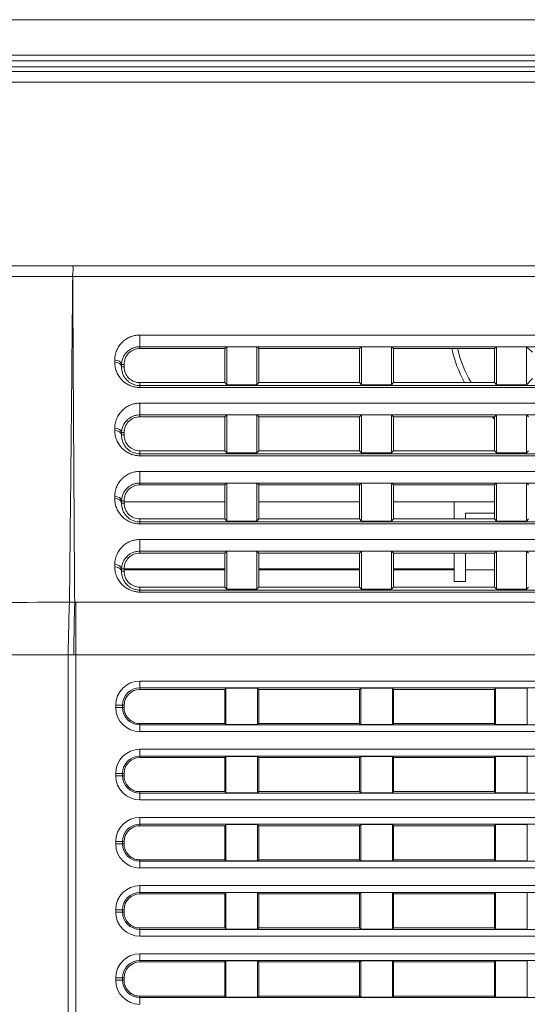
# Model space of a CAD drawing. Header units: millimetres. Extents: x 0 to 437, y 0 to 311.
# Tile 23 of 44: x 80 to 91, y 158 to 179. Entities that reach past the tile are written whole.
import ezdxf

# ---------------------------------------------------------------- set-up
doc = ezdxf.new("R2010")
doc.units = ezdxf.units.MM
for name, color, linetype, lineweight in [('APPARENT', 7, 'Continuous', 0), ('ARETES TANGENTES', 7, 'Continuous', 0), ('DIMENSIONS', 7, 'Continuous', 0)]:
    doc.layers.add(name, color=color, linetype=linetype, lineweight=lineweight)
doc.dimstyles.new('ISO-25', dxfattribs={"dimtxt": 2.5, "dimasz": 2.5, "dimexe": 1.25, "dimexo": 0.625, "dimtad": 1, "dimtxsty": 'Standard', "dimcen": 2.5, "dimadec": 0, "dimazin": 0, "dimtfac": 1, "dimtmove": 0, "dimatfit": 3, "dimfxl": 1, "dimarcsym": 0})

# ---------------------------------------------------------------- blocks, each defined once
blk = doc.blocks.new('D1')
h = blk.add_hatch(color=7)
h.paths.add_polyline_path([(38.317, 176.327), (38.817, 179.327), (39.317, 176.327)], flags=0)
h.paths.add_polyline_path([(39.317, 60.716), (38.817, 57.716), (38.317, 60.716)], flags=0)
at = {"layer": 'DIMENSIONS'}
for p, q in [((62.374, 179.327), (38.817, 179.327)), ((38.817, 176.327), (38.817, 124.459)), ((38.817, 119.873), (38.817, 129.045)), ((38.817, 60.716), (38.817, 124.459)), ((67.733, 57.716), (38.817, 57.716))]:
    blk.add_line(p, q, dxfattribs=at)
for points in [[(38.817, 179.327), (39.317, 176.327), (38.317, 176.327), (38.817, 179.327)], [(38.817, 57.716), (38.317, 60.716), (39.317, 60.716), (38.817, 57.716)]]:
    blk.add_lwpolyline(points, dxfattribs=at)
at = {"layer": 'DIMENSIONS', "char_height": 1.96986, "attachment_point": 5, "rotation": 90}
for s, insert in [('{\\fArial|b0|i0|c0|p0;}', (37.229, 128.693)), ('{\\fArial|b0|i0|c0|p0;486.4}{\\fArial|b0|i0|c0|p0;}', (37.229, 124.459)), ('{\\fArial|b0|i0|c0|p0;}', (37.229, 124.459)), ('{\\fArial|b0|i0|c0|p0;}', (37.229, 124.459)), ('{\\fArial|b0|i0|c0|p0;}', (37.229, 120.226))]:
    blk.add_mtext(s, dxfattribs=dict(at, insert=insert))
blk = doc.blocks.new('D2')
h = blk.add_hatch(color=7)
h.paths.add_polyline_path([(54.59, 187.02), (51.59, 187.52), (54.59, 188.02)], flags=0)
h.paths.add_polyline_path([(129.229, 188.02), (132.229, 187.52), (129.229, 187.02)], flags=0)
at = {"layer": 'DIMENSIONS'}
for p, q in [((51.59, 161.214), (51.59, 187.52)), ((54.59, 187.52), (91.823, 187.52)), ((96.056, 187.52), (86.884, 187.52)), ((129.229, 187.52), (91.823, 187.52)), ((132.229, 161.214), (132.229, 187.52))]:
    blk.add_line(p, q, dxfattribs=at)
for points in [[(51.59, 187.52), (54.59, 188.02), (54.59, 187.02), (51.59, 187.52)], [(132.229, 187.52), (129.229, 187.02), (129.229, 188.02), (132.229, 187.52)]]:
    blk.add_lwpolyline(points, dxfattribs=at)
at = {"layer": 'DIMENSIONS', "char_height": 1.96986, "attachment_point": 5}
for s, insert in [('{\\fArial|b0|i0|c0|p0;322.6}{\\fArial|b0|i0|c0|p0;}', (91.823, 189.107)), ('{\\fArial|b0|i0|c0|p0;}', (87.589, 189.107)), ('{\\fArial|b0|i0|c0|p0;}', (91.823, 189.107)), ('{\\fArial|b0|i0|c0|p0;}', (91.823, 189.107)), ('{\\fArial|b0|i0|c0|p0;}', (96.056, 189.107))]:
    blk.add_mtext(s, dxfattribs=dict(at, insert=insert))
blk = doc.blocks.new('D3')
h = blk.add_hatch(color=7)
h.paths.add_polyline_path([(211.99, 185.104), (208.99, 185.604), (211.99, 186.104)], flags=0)
h.paths.add_polyline_path([(240.209, 186.104), (243.209, 185.604), (240.209, 185.104)], flags=0)
at = {"layer": 'DIMENSIONS'}
for p, q in [((208.99, 170.102), (208.99, 185.604)), ((211.99, 185.604), (225.995, 185.604)), ((230.229, 185.604), (221.056, 185.604)), ((240.209, 185.604), (225.995, 185.604)), ((243.209, 165.348), (243.209, 185.604))]:
    blk.add_line(p, q, dxfattribs=at)
for points in [[(208.99, 185.604), (211.99, 186.104), (211.99, 185.104), (208.99, 185.604)], [(243.209, 185.604), (240.209, 185.104), (240.209, 186.104), (243.209, 185.604)]]:
    blk.add_lwpolyline(points, dxfattribs=at)
at = {"layer": 'DIMENSIONS', "char_height": 1.96986, "attachment_point": 5}
for s, insert in [('{\\fArial|b0|i0|c0|p0;136.9}{\\fArial|b0|i0|c0|p0;}', (225.995, 187.191)), ('{\\fArial|b0|i0|c0|p0;}', (221.762, 187.191)), ('{\\fArial|b0|i0|c0|p0;}', (225.995, 187.191)), ('{\\fArial|b0|i0|c0|p0;}', (225.995, 187.191)), ('{\\fArial|b0|i0|c0|p0;}', (230.229, 187.191))]:
    blk.add_mtext(s, dxfattribs=dict(at, insert=insert))

msp = doc.modelspace()

# ---------------------------------------------------------------- linework, layer by layer
at = {"layer": 'APPARENT'}
for p, q in [((118.887, 178.291), (64.932, 178.291)), ((82.26, 172.13), (82.26, 172.089)), ((82.26, 172.089), (82.443, 172.089)), ((84.124, 172.089), (82.443, 172.089)), ((84.124, 172.089), (84.167, 172.13)), ((84.124, 171.339), (84.124, 172.089)), ((84.167, 171.293), (84.167, 172.13)), ((84.83, 172.13), (84.167, 172.13)), ((84.83, 172.13), (84.83, 171.293)), ((84.874, 172.089), (84.83, 172.13)), ((84.874, 171.339), (84.874, 172.089)), ((87.088, 172.089), (84.874, 172.089)), ((87.088, 172.089), (87.132, 172.13)), ((87.088, 171.339), (87.088, 172.089)), ((87.794, 172.13), (87.132, 172.13)), ((87.132, 171.293), (87.132, 172.13)), ((87.794, 172.13), (87.794, 171.293)), ((87.838, 172.089), (87.794, 172.13)), ((90.052, 172.089), (87.838, 172.089)), ((87.838, 171.339), (87.838, 172.089)), ((90.052, 172.089), (90.096, 172.13)), ((90.052, 171.339), (90.052, 172.089)), ((90.096, 171.293), (90.096, 172.13)), ((90.759, 172.13), (90.096, 172.13)), ((90.759, 172.13), (90.89, 172.007)), ((90.759, 172.13), (90.759, 171.293)), ((81.856, 171.739), (81.91, 171.739)), ((81.856, 171.689), (81.91, 171.689)), ((81.91, 171.739), (81.91, 171.689)), ((90.89, 171.432), (90.759, 171.293)), ((82.26, 171.339), (82.458, 171.339)), ((82.26, 171.273), (82.26, 171.339)), ((82.458, 171.339), (84.124, 171.339)), ((84.124, 171.339), (84.167, 171.293)), ((84.167, 171.293), (84.83, 171.293)), ((84.874, 171.339), (84.83, 171.293)), ((84.874, 171.339), (87.088, 171.339)), ((87.088, 171.339), (87.132, 171.293)), ((87.132, 171.293), (87.794, 171.293)), ((87.838, 171.339), (87.794, 171.293)), ((87.838, 171.339), (90.052, 171.339)), ((90.052, 171.339), (90.096, 171.293)), ((90.096, 171.293), (90.759, 171.293)), ((82.26, 170.63), (82.26, 170.589)), ((82.26, 170.589), (82.443, 170.589)), ((84.124, 170.589), (82.443, 170.589)), ((84.124, 170.589), (84.167, 170.63)), ((84.124, 169.839), (84.124, 170.589)), ((84.167, 169.793), (84.167, 170.63)), ((84.83, 170.63), (84.167, 170.63)), ((84.874, 170.589), (84.83, 170.63)), ((84.83, 170.63), (84.83, 169.793)), ((87.088, 170.589), (84.874, 170.589)), ((84.874, 169.839), (84.874, 170.589)), ((87.088, 170.589), (87.132, 170.63)), ((87.088, 169.839), (87.088, 170.589)), ((87.794, 170.63), (87.132, 170.63)), ((87.132, 169.793), (87.132, 170.63)), ((87.794, 170.63), (87.794, 169.793)), ((87.838, 170.589), (87.794, 170.63)), ((90.052, 170.589), (87.838, 170.589)), ((87.838, 169.839), (87.838, 170.589)), ((90.052, 170.589), (90.096, 170.63)), ((90.052, 169.839), (90.052, 170.589)), ((90.759, 170.63), (90.096, 170.63)), ((90.096, 169.793), (90.096, 170.63)), ((90.802, 170.589), (90.759, 170.63)), ((90.759, 170.63), (90.759, 169.793)), ((81.856, 170.239), (81.91, 170.239)), ((81.856, 170.189), (81.91, 170.189)), ((81.91, 170.239), (81.91, 170.189)), ((82.26, 169.839), (82.458, 169.839)), ((82.26, 169.773), (82.26, 169.839)), ((82.458, 169.839), (84.124, 169.839)), ((84.124, 169.839), (84.167, 169.793)), ((84.167, 169.793), (84.83, 169.793)), ((84.874, 169.839), (84.83, 169.793)), ((84.874, 169.839), (87.088, 169.839)), ((87.088, 169.839), (87.132, 169.793)), ((87.132, 169.793), (87.794, 169.793)), ((87.838, 169.839), (87.794, 169.793)), ((87.838, 169.839), (90.052, 169.839)), ((90.052, 169.839), (90.096, 169.793)), ((90.096, 169.793), (90.759, 169.793)), ((90.802, 169.839), (90.759, 169.793)), ((82.26, 169.13), (82.26, 169.089)), ((82.26, 169.089), (82.443, 169.089)), ((84.124, 169.089), (82.443, 169.089)), ((84.124, 169.089), (84.167, 169.13)), ((84.124, 168.339), (84.124, 169.089)), ((84.167, 168.293), (84.167, 169.13)), ((84.83, 169.13), (84.167, 169.13)), ((84.83, 169.13), (84.83, 168.293)), ((84.874, 169.089), (84.83, 169.13)), ((84.874, 168.339), (84.874, 169.089)), ((87.088, 169.089), (84.874, 169.089)), ((87.088, 169.089), (87.132, 169.13)), ((87.088, 168.339), (87.088, 169.089)), ((87.132, 168.293), (87.132, 169.13)), ((87.794, 169.13), (87.132, 169.13)), ((87.794, 169.13), (87.794, 168.293)), ((87.838, 169.089), (87.794, 169.13)), ((87.838, 168.339), (87.838, 169.089)), ((90.052, 169.089), (87.838, 169.089)), ((90.052, 169.089), (90.096, 169.13)), ((90.052, 168.339), (90.052, 169.089)), ((90.096, 168.293), (90.096, 169.13)), ((90.759, 169.13), (90.096, 169.13)), ((90.759, 169.13), (90.759, 168.293)), ((90.802, 169.089), (90.759, 169.13)), ((81.856, 168.739), (81.91, 168.739)), ((81.856, 168.689), (81.91, 168.689)), ((81.91, 168.739), (81.91, 168.689)), ((81.91, 168.716), (84.124, 168.716)), ((84.874, 168.716), (87.088, 168.716)), ((87.838, 168.716), (90.052, 168.716)), ((89.168, 168.339), (89.168, 168.716)), ((89.418, 168.466), (89.418, 168.339)), ((90.052, 168.466), (89.418, 168.466)), ((82.26, 168.273), (82.26, 168.339)), ((82.26, 168.339), (82.458, 168.339)), ((82.458, 168.339), (84.124, 168.339)), ((84.124, 168.339), (84.167, 168.293)), ((84.167, 168.293), (84.83, 168.293)), ((84.874, 168.339), (84.83, 168.293)), ((84.874, 168.339), (87.088, 168.339)), ((87.088, 168.339), (87.132, 168.293)), ((87.132, 168.293), (87.794, 168.293)), ((87.838, 168.339), (87.794, 168.293)), ((87.838, 168.339), (90.052, 168.339)), ((90.052, 168.339), (90.096, 168.293)), ((90.096, 168.293), (90.759, 168.293)), ((90.802, 168.339), (90.759, 168.293)), ((82.26, 167.63), (82.26, 167.589)), ((82.26, 167.589), (82.443, 167.589)), ((84.124, 167.589), (82.443, 167.589)), ((84.124, 167.589), (84.167, 167.63)), ((84.124, 166.839), (84.124, 167.589)), ((84.83, 167.63), (84.167, 167.63)), ((84.167, 166.793), (84.167, 167.63)), ((84.874, 167.589), (84.83, 167.63)), ((84.83, 167.63), (84.83, 166.793)), ((84.874, 166.839), (84.874, 167.589)), ((87.088, 167.589), (84.874, 167.589)), ((87.088, 167.589), (87.132, 167.63)), ((87.088, 166.839), (87.088, 167.589)), ((87.794, 167.63), (87.132, 167.63)), ((87.132, 166.793), (87.132, 167.63)), ((87.838, 167.589), (87.794, 167.63)), ((87.794, 167.63), (87.794, 166.793)), ((90.052, 167.589), (87.838, 167.589)), ((87.838, 166.839), (87.838, 167.589)), ((89.168, 167.589), (89.168, 167.242)), ((89.418, 167.589), (89.418, 167.216)), ((90.052, 167.589), (90.096, 167.63)), ((90.052, 166.839), (90.052, 167.589)), ((90.096, 166.793), (90.096, 167.63)), ((90.759, 167.63), (90.096, 167.63)), ((90.759, 167.63), (90.759, 166.793)), ((90.802, 167.589), (90.759, 167.63)), ((81.856, 167.239), (81.91, 167.239)), ((81.856, 167.189), (81.91, 167.189)), ((81.91, 167.239), (81.91, 167.189)), ((81.91, 167.216), (84.124, 167.216)), ((81.91, 167.216), (84.124, 167.216)), ((84.874, 167.216), (87.088, 167.216)), ((84.874, 167.216), (87.088, 167.216)), ((87.838, 167.216), (89.168, 167.216)), ((87.838, 167.216), (89.168, 167.216)), ((89.168, 167.242), (89.168, 167.216)), ((89.168, 167.216), (89.168, 166.966)), ((89.418, 166.966), (89.418, 167.216)), ((89.418, 167.216), (90.052, 167.216)), ((89.418, 167.216), (90.052, 167.216)), ((89.168, 166.966), (89.418, 166.966)), ((82.26, 166.773), (82.26, 166.839)), ((82.26, 166.839), (82.458, 166.839)), ((82.458, 166.839), (84.124, 166.839)), ((84.124, 166.839), (84.167, 166.793)), ((84.167, 166.793), (84.83, 166.793)), ((84.874, 166.839), (84.83, 166.793)), ((84.874, 166.839), (87.088, 166.839)), ((87.088, 166.839), (87.132, 166.793)), ((87.132, 166.793), (87.794, 166.793)), ((87.838, 166.839), (87.794, 166.793)), ((87.838, 166.839), (90.052, 166.839)), ((90.052, 166.839), (90.096, 166.793)), ((90.096, 166.793), (90.759, 166.793)), ((90.802, 166.839), (90.759, 166.793)), ((80.677, 144.096), (80.682, 165.348)), ((84.124, 164.589), (82.26, 164.589)), ((84.124, 164.589), (84.15, 164.615)), ((84.124, 163.839), (84.124, 164.589)), ((84.15, 163.813), (84.15, 164.615)), ((84.15, 164.615), (84.848, 164.615)), ((84.848, 164.615), (84.848, 163.813)), ((84.874, 164.589), (84.848, 164.615)), ((87.088, 164.589), (84.874, 164.589)), ((84.874, 164.589), (84.874, 163.839)), ((87.088, 164.589), (87.114, 164.615)), ((87.088, 163.839), (87.088, 164.589)), ((87.114, 163.813), (87.114, 164.615)), ((87.114, 164.615), (87.812, 164.615)), ((87.838, 164.589), (87.812, 164.615)), ((87.812, 164.615), (87.812, 163.813)), ((87.838, 164.589), (87.838, 163.839)), ((90.052, 164.589), (87.838, 164.589)), ((90.052, 164.589), (90.079, 164.615)), ((90.052, 163.839), (90.052, 164.589)), ((90.079, 163.813), (90.079, 164.615)), ((90.079, 164.615), (90.776, 164.615)), ((90.776, 164.615), (90.776, 163.813)), ((81.91, 164.239), (81.91, 164.189)), ((82.26, 163.839), (84.124, 163.839)), ((84.124, 163.839), (84.15, 163.813)), ((84.874, 163.839), (84.848, 163.813)), ((84.874, 163.839), (87.088, 163.839)), ((87.088, 163.839), (87.114, 163.813)), ((87.838, 163.839), (87.812, 163.813)), ((87.838, 163.839), (90.052, 163.839)), ((90.052, 163.839), (90.079, 163.813)), ((84.15, 163.813), (84.848, 163.813)), ((87.114, 163.813), (87.812, 163.813)), ((90.079, 163.813), (90.776, 163.813)), ((84.124, 163.089), (82.26, 163.089)), ((84.124, 163.089), (84.15, 163.115)), ((84.124, 162.339), (84.124, 163.089)), ((84.15, 162.313), (84.15, 163.115)), ((84.15, 163.115), (84.848, 163.115)), ((84.848, 163.115), (84.848, 162.313)), ((84.874, 163.089), (84.848, 163.115)), ((87.088, 163.089), (84.874, 163.089)), ((84.874, 163.089), (84.874, 162.339)), ((87.088, 163.089), (87.114, 163.115)), ((87.088, 162.339), (87.088, 163.089)), ((87.114, 163.115), (87.812, 163.115)), ((87.114, 162.313), (87.114, 163.115)), ((87.838, 163.089), (87.812, 163.115)), ((87.812, 163.115), (87.812, 162.313)), ((90.052, 163.089), (87.838, 163.089)), ((87.838, 163.089), (87.838, 162.339)), ((90.052, 163.089), (90.079, 163.115)), ((90.052, 162.339), (90.052, 163.089)), ((90.079, 163.115), (90.776, 163.115)), ((90.079, 162.313), (90.079, 163.115)), ((90.776, 163.115), (90.776, 162.313)), ((81.91, 162.739), (81.91, 162.689)), ((82.26, 162.339), (84.124, 162.339)), ((84.124, 162.339), (84.15, 162.313)), ((84.15, 162.313), (84.848, 162.313)), ((84.874, 162.339), (84.848, 162.313)), ((84.874, 162.339), (87.088, 162.339)), ((87.088, 162.339), (87.114, 162.313)), ((87.114, 162.313), (87.812, 162.313)), ((87.838, 162.339), (87.812, 162.313)), ((87.838, 162.339), (90.052, 162.339)), ((90.052, 162.339), (90.079, 162.313)), ((90.079, 162.313), (90.776, 162.313)), ((84.124, 161.589), (82.26, 161.589)), ((84.124, 161.589), (84.15, 161.615)), ((84.124, 160.839), (84.124, 161.589)), ((84.15, 160.813), (84.15, 161.615)), ((84.15, 161.615), (84.848, 161.615)), ((84.874, 161.589), (84.848, 161.615)), ((84.848, 161.615), (84.848, 160.813)), ((87.088, 161.589), (84.874, 161.589)), ((84.874, 161.589), (84.874, 160.839)), ((87.088, 161.589), (87.114, 161.615)), ((87.088, 160.839), (87.088, 161.589)), ((87.114, 160.813), (87.114, 161.615)), ((87.114, 161.615), (87.812, 161.615)), ((87.838, 161.589), (87.812, 161.615)), ((87.812, 161.615), (87.812, 160.813)), ((87.838, 161.589), (87.838, 160.839)), ((90.052, 161.589), (87.838, 161.589)), ((90.052, 161.589), (90.079, 161.615)), ((90.052, 160.839), (90.052, 161.589)), ((90.079, 161.615), (90.776, 161.615)), ((90.079, 160.813), (90.079, 161.615)), ((90.776, 161.615), (90.776, 160.813)), ((81.91, 161.239), (81.91, 161.189)), ((82.26, 160.839), (84.124, 160.839)), ((84.124, 160.839), (84.15, 160.813)), ((84.15, 160.813), (84.848, 160.813)), ((84.874, 160.839), (84.848, 160.813)), ((84.874, 160.839), (87.088, 160.839)), ((87.088, 160.839), (87.114, 160.813)), ((87.114, 160.813), (87.812, 160.813)), ((87.838, 160.839), (87.812, 160.813)), ((87.838, 160.839), (90.052, 160.839)), ((90.052, 160.839), (90.079, 160.813)), ((90.079, 160.813), (90.776, 160.813)), ((84.124, 160.089), (82.26, 160.089)), ((84.124, 160.089), (84.15, 160.115)), ((84.124, 159.339), (84.124, 160.089)), ((84.15, 160.115), (84.848, 160.115)), ((84.15, 159.313), (84.15, 160.115)), ((84.848, 160.115), (84.848, 159.313)), ((84.874, 160.089), (84.848, 160.115)), ((84.874, 160.089), (84.874, 159.339)), ((87.088, 160.089), (84.874, 160.089)), ((87.088, 160.089), (87.114, 160.115)), ((87.088, 159.339), (87.088, 160.089)), ((87.114, 160.115), (87.812, 160.115)), ((87.114, 159.313), (87.114, 160.115)), ((87.812, 160.115), (87.812, 159.313)), ((87.838, 160.089), (87.812, 160.115)), ((87.838, 160.089), (87.838, 159.339)), ((90.052, 160.089), (87.838, 160.089)), ((90.052, 160.089), (90.079, 160.115)), ((90.052, 159.339), (90.052, 160.089)), ((90.079, 160.115), (90.776, 160.115)), ((90.079, 159.313), (90.079, 160.115)), ((90.776, 160.115), (90.776, 159.313)), ((81.91, 159.739), (81.91, 159.689)), ((82.26, 159.339), (84.124, 159.339)), ((84.124, 159.339), (84.15, 159.313)), ((84.15, 159.313), (84.848, 159.313)), ((84.874, 159.339), (84.848, 159.313)), ((84.874, 159.339), (87.088, 159.339)), ((87.088, 159.339), (87.114, 159.313)), ((87.114, 159.313), (87.812, 159.313)), ((87.838, 159.339), (87.812, 159.313)), ((87.838, 159.339), (90.052, 159.339)), ((90.052, 159.339), (90.079, 159.313)), ((90.079, 159.313), (90.776, 159.313)), ((84.124, 158.589), (82.26, 158.589)), ((84.124, 158.589), (84.15, 158.615)), ((84.124, 157.839), (84.124, 158.589)), ((84.15, 158.615), (84.848, 158.615)), ((84.15, 157.813), (84.15, 158.615)), ((84.848, 158.615), (84.848, 157.813)), ((84.874, 158.589), (84.848, 158.615)), ((84.874, 158.589), (84.874, 157.839)), ((87.088, 158.589), (84.874, 158.589)), ((87.088, 158.589), (87.114, 158.615)), ((87.088, 157.839), (87.088, 158.589)), ((87.114, 158.615), (87.812, 158.615)), ((87.114, 157.813), (87.114, 158.615)), ((87.812, 158.615), (87.812, 157.813)), ((87.838, 158.589), (87.812, 158.615)), ((90.052, 158.589), (87.838, 158.589)), ((87.838, 158.589), (87.838, 157.839)), ((90.052, 158.589), (90.079, 158.615)), ((90.052, 157.839), (90.052, 158.589)), ((90.079, 158.615), (90.776, 158.615)), ((90.079, 157.813), (90.079, 158.615)), ((90.776, 158.615), (90.776, 157.813)), ((81.91, 158.239), (81.91, 158.189)), ((82.26, 157.839), (84.124, 157.839)), ((84.124, 157.839), (84.15, 157.813)), ((84.15, 157.813), (84.848, 157.813)), ((84.874, 157.839), (84.848, 157.813)), ((84.874, 157.839), (87.088, 157.839)), ((87.088, 157.839), (87.114, 157.813)), ((87.114, 157.813), (87.812, 157.813)), ((87.838, 157.839), (87.812, 157.813)), ((87.838, 157.839), (90.052, 157.839)), ((90.052, 157.839), (90.079, 157.813)), ((90.079, 157.813), (90.776, 157.813))]:
    msp.add_line(p, q, dxfattribs=at)
for centre, radius, start, end in [((91.918, 172.725), 2.875, 192.7779, 208.8189), ((91.918, 172.725), 2.75, 193.3693, 210.2619), ((91.918, 172.725), 2.875, 227.98, 229.5386), ((82.26, 164.239), 0.35, 90, 180), ((82.26, 162.739), 0.35, 90, 180), ((82.26, 161.239), 0.35, 90, 180), ((82.26, 159.739), 0.35, 90, 180), ((82.26, 158.239), 0.35, 90, 180)]:
    msp.add_arc(centre, radius, start, end, dxfattribs=at)
for points in [[(80.781, 173.676), (80.78, 173.706), (80.78, 173.764), (80.797, 173.842), (80.788, 173.889), (80.781, 173.911)], [(81.856, 171.739), (81.857, 171.772), (81.866, 171.833), (81.897, 171.913), (81.942, 171.98), (81.996, 172.036), (82.058, 172.08), (82.126, 172.11), (82.195, 172.127), (82.238, 172.13), (82.26, 172.13)], [(82.26, 172.089), (82.168, 172.089), (81.985, 172.013), (81.91, 171.831), (81.91, 171.739)], [(82.26, 171.273), (82.24, 171.273), (82.201, 171.276), (82.139, 171.29), (82.077, 171.315), (82.018, 171.351), (81.965, 171.399), (81.919, 171.457), (81.884, 171.525), (81.861, 171.601), (81.855, 171.659), (81.856, 171.689)], [(81.91, 171.689), (81.91, 171.598), (81.985, 171.415), (82.168, 171.339), (82.26, 171.339)], [(81.856, 170.239), (81.857, 170.272), (81.866, 170.333), (81.897, 170.413), (81.942, 170.48), (81.996, 170.536), (82.058, 170.58), (82.126, 170.61), (82.195, 170.627), (82.238, 170.63), (82.26, 170.63)], [(82.26, 170.589), (82.168, 170.589), (81.985, 170.513), (81.91, 170.331), (81.91, 170.239)], [(82.26, 169.773), (82.24, 169.773), (82.201, 169.776), (82.139, 169.79), (82.077, 169.815), (82.018, 169.851), (81.965, 169.899), (81.919, 169.957), (81.884, 170.025), (81.861, 170.101), (81.855, 170.159), (81.856, 170.189)], [(81.91, 170.189), (81.91, 170.098), (81.985, 169.915), (82.168, 169.839), (82.26, 169.839)], [(81.856, 168.739), (81.857, 168.772), (81.866, 168.833), (81.897, 168.913), (81.942, 168.98), (81.996, 169.036), (82.058, 169.08), (82.126, 169.11), (82.195, 169.127), (82.238, 169.13), (82.26, 169.13)], [(82.26, 169.089), (82.168, 169.089), (81.985, 169.013), (81.91, 168.831), (81.91, 168.739)], [(82.26, 168.273), (82.24, 168.273), (82.201, 168.276), (82.139, 168.29), (82.077, 168.315), (82.018, 168.351), (81.965, 168.399), (81.919, 168.457), (81.884, 168.525), (81.861, 168.601), (81.855, 168.659), (81.856, 168.689)], [(81.91, 168.689), (81.91, 168.598), (81.985, 168.415), (82.168, 168.339), (82.26, 168.339)], [(81.856, 167.239), (81.857, 167.272), (81.866, 167.333), (81.897, 167.413), (81.942, 167.48), (81.996, 167.536), (82.058, 167.58), (82.126, 167.61), (82.195, 167.627), (82.238, 167.63), (82.26, 167.63)], [(82.26, 167.589), (82.168, 167.589), (81.985, 167.513), (81.91, 167.331), (81.91, 167.239)], [(82.26, 166.773), (82.24, 166.773), (82.201, 166.776), (82.139, 166.79), (82.077, 166.815), (82.018, 166.851), (81.965, 166.899), (81.919, 166.957), (81.884, 167.025), (81.861, 167.101), (81.855, 167.159), (81.856, 167.189)], [(81.91, 167.189), (81.91, 167.098), (81.985, 166.915), (82.168, 166.839), (82.26, 166.839)], [(80.711, 166.506), (80.706, 166.405), (80.696, 166.177), (80.692, 165.777), (80.681, 165.491), (80.682, 165.348)], [(81.91, 164.189), (81.91, 164.149), (81.923, 164.073), (81.978, 163.968), (82.069, 163.893), (82.132, 163.853), (82.175, 163.842)], [(82.175, 163.842), (82.19, 163.842), (82.215, 163.838), (82.245, 163.839), (82.26, 163.839)], [(81.91, 162.689), (81.91, 162.649), (81.923, 162.573), (81.978, 162.468), (82.069, 162.393), (82.132, 162.353), (82.175, 162.342)], [(82.26, 162.339), (82.23, 162.339), (82.204, 162.342), (82.175, 162.342)], [(81.91, 161.189), (81.91, 161.149), (81.923, 161.073), (81.978, 160.968), (82.069, 160.893), (82.132, 160.853), (82.175, 160.842)], [(82.26, 160.839), (82.23, 160.839), (82.204, 160.842), (82.175, 160.842)], [(81.91, 159.689), (81.91, 159.649), (81.923, 159.573), (81.978, 159.468), (82.069, 159.393), (82.132, 159.353), (82.175, 159.342)], [(82.26, 159.339), (82.23, 159.339), (82.204, 159.342), (82.175, 159.342)], [(81.91, 158.189), (81.91, 158.149), (81.923, 158.073), (81.978, 157.968), (82.069, 157.893), (82.132, 157.853), (82.175, 157.842)], [(82.26, 157.839), (82.23, 157.839), (82.204, 157.842), (82.175, 157.842)]]:
    msp.add_open_spline(points, degree=3, dxfattribs=at)
at = {"layer": 'ARETES TANGENTES'}
for p, q in [((121.445, 179.326), (62.374, 179.326)), ((64.932, 178.548), (118.887, 178.548)), ((118.887, 178.423), (64.932, 178.423)), ((62.41, 178.184), (121.41, 178.184)), ((121.41, 177.955), (62.41, 177.955)), ((91.91, 173.911), (80.781, 173.911)), ((91.91, 173.676), (80.781, 173.676)), ((82.26, 172.387), (91.91, 172.387)), ((82.26, 172.387), (82.26, 172.13)), ((81.707, 171.787), (81.707, 171.837)), ((81.856, 171.689), (81.856, 171.739)), ((82.26, 171.23), (82.26, 171.273)), ((91.91, 171.273), (82.26, 171.273)), ((91.91, 171.23), (82.26, 171.23)), ((82.26, 170.887), (82.26, 170.63)), ((82.26, 170.887), (91.91, 170.887)), ((81.707, 170.287), (81.707, 170.337)), ((81.856, 170.189), (81.856, 170.239)), ((82.26, 169.73), (82.26, 169.773)), ((91.91, 169.773), (82.26, 169.773)), ((91.91, 169.73), (82.26, 169.73)), ((82.26, 169.387), (91.91, 169.387)), ((82.26, 169.387), (82.26, 169.13)), ((81.707, 168.787), (81.707, 168.837)), ((81.856, 168.689), (81.856, 168.739)), ((91.91, 168.273), (82.26, 168.273)), ((82.26, 168.23), (82.26, 168.273)), ((91.91, 168.23), (82.26, 168.23)), ((82.26, 167.887), (82.26, 167.63)), ((82.26, 167.887), (91.91, 167.887)), ((81.707, 167.287), (81.707, 167.337)), ((81.856, 167.189), (81.856, 167.239)), ((81.91, 167.242), (84.124, 167.242)), ((84.874, 167.242), (87.088, 167.242)), ((87.838, 167.242), (89.168, 167.242)), ((91.91, 166.773), (82.26, 166.773)), ((82.26, 166.73), (82.26, 166.773)), ((91.91, 166.73), (82.26, 166.73)), ((80.825, 166.506), (80.847, 166.506)), ((80.847, 166.506), (80.847, 165.348)), ((80.847, 166.506), (91.91, 166.506)), ((80.804, 165.348), (80.847, 165.348)), ((80.847, 144.096), (80.847, 165.348)), ((80.847, 165.348), (91.91, 165.348)), ((82.26, 164.771), (101.56, 164.771)), ((82.26, 164.771), (82.26, 164.621)), ((82.26, 164.621), (82.26, 164.589)), ((101.56, 164.621), (82.26, 164.621)), ((81.728, 164.189), (81.728, 164.239)), ((81.728, 164.239), (81.878, 164.239)), ((81.728, 164.189), (81.878, 164.189)), ((81.878, 164.239), (81.91, 164.239)), ((81.878, 164.189), (81.878, 164.239)), ((81.878, 164.189), (81.91, 164.189)), ((82.26, 163.807), (82.26, 163.839)), ((82.26, 163.807), (101.56, 163.807)), ((82.26, 163.658), (82.26, 163.807)), ((101.56, 163.658), (82.26, 163.658)), ((82.26, 163.271), (82.26, 163.121)), ((82.26, 163.271), (101.56, 163.271)), ((82.26, 163.121), (82.26, 163.089)), ((101.56, 163.121), (82.26, 163.121)), ((81.728, 162.739), (81.878, 162.739)), ((81.728, 162.689), (81.728, 162.739)), ((81.878, 162.689), (81.878, 162.739)), ((81.878, 162.739), (81.91, 162.739)), ((81.728, 162.689), (81.878, 162.689)), ((81.878, 162.689), (81.91, 162.689)), ((82.26, 162.307), (82.26, 162.339)), ((82.26, 162.307), (101.56, 162.307)), ((82.26, 162.158), (82.26, 162.307)), ((101.56, 162.158), (82.26, 162.158)), ((82.26, 161.771), (101.56, 161.771)), ((82.26, 161.771), (82.26, 161.621)), ((82.26, 161.621), (82.26, 161.589)), ((101.56, 161.621), (82.26, 161.621)), ((81.728, 161.239), (81.878, 161.239)), ((81.728, 161.189), (81.728, 161.239)), ((81.878, 161.189), (81.878, 161.239)), ((81.878, 161.239), (81.91, 161.239)), ((81.728, 161.189), (81.878, 161.189)), ((81.878, 161.189), (81.91, 161.189)), ((82.26, 160.807), (82.26, 160.839)), ((82.26, 160.807), (101.56, 160.807)), ((82.26, 160.658), (82.26, 160.807)), ((101.56, 160.658), (82.26, 160.658)), ((82.26, 160.271), (82.26, 160.121)), ((82.26, 160.271), (101.56, 160.271)), ((101.56, 160.121), (82.26, 160.121)), ((82.26, 160.121), (82.26, 160.089)), ((81.728, 159.739), (81.878, 159.739)), ((81.728, 159.689), (81.728, 159.739)), ((81.878, 159.739), (81.91, 159.739)), ((81.878, 159.689), (81.878, 159.739)), ((81.728, 159.689), (81.878, 159.689)), ((81.878, 159.689), (81.91, 159.689)), ((82.26, 159.307), (82.26, 159.339)), ((82.26, 159.307), (101.56, 159.307)), ((82.26, 159.158), (82.26, 159.307)), ((101.56, 159.158), (82.26, 159.158)), ((82.26, 158.771), (82.26, 158.621)), ((82.26, 158.771), (101.56, 158.771)), ((82.26, 158.621), (82.26, 158.589)), ((101.56, 158.621), (82.26, 158.621)), ((81.728, 158.189), (81.728, 158.239)), ((81.728, 158.239), (81.878, 158.239)), ((81.728, 158.189), (81.878, 158.189)), ((81.878, 158.239), (81.91, 158.239)), ((81.878, 158.189), (81.878, 158.239)), ((81.878, 158.189), (81.91, 158.189)), ((82.26, 157.807), (82.26, 157.839)), ((82.26, 157.807), (101.56, 157.807)), ((82.26, 157.658), (82.26, 157.807))]:
    msp.add_line(p, q, dxfattribs=at)
for centre, radius, start, end in [((82.26, 164.239), 0.532, 90, 180), ((82.26, 164.239), 0.382, 90, 180), ((82.26, 164.189), 0.532, 180, 270), ((82.26, 164.189), 0.382, 180, 270), ((82.26, 162.739), 0.532, 90, 180), ((82.26, 162.739), 0.382, 90, 180), ((82.26, 162.689), 0.532, 180, 270), ((82.26, 162.689), 0.382, 180, 270), ((82.26, 161.239), 0.532, 90, 180), ((82.26, 161.239), 0.382, 90, 180), ((82.26, 161.189), 0.532, 180, 270), ((82.26, 161.189), 0.382, 180, 270), ((82.26, 159.739), 0.532, 90, 180), ((82.26, 159.739), 0.382, 90, 180), ((82.26, 159.689), 0.532, 180, 270), ((82.26, 159.689), 0.382, 180, 270), ((82.26, 158.239), 0.532, 90, 180), ((82.26, 158.239), 0.382, 90, 180), ((82.26, 158.189), 0.532, 180, 270), ((82.26, 158.189), 0.382, 180, 270)]:
    msp.add_arc(centre, radius, start, end, dxfattribs=at)
for centre, major_axis, ratio, start_param, end_param in [((81.707, 171.73), (0.15, 0), 0.712926, -6.19617, -4.712393), ((81.707, 171.68), (0.15, 0), 0.712926, -6.196192, -4.712389), ((81.707, 170.23), (0.15, 0), 0.712926, -6.19617, -4.712393), ((81.707, 170.18), (0.15, 0), 0.712926, -6.196192, -4.712389), ((81.707, 168.73), (0.15, 0), 0.712926, -6.19617, -4.712393), ((81.707, 168.68), (0.15, 0), 0.712926, -6.196192, -4.712389), ((81.707, 167.23), (0.15, 0), 0.712926, -6.19617, -4.712393), ((81.707, 167.18), (0.15, 0), 0.712926, -6.196192, -4.712389), ((80.825, 165.348), (0.021, 1.625), 0.013101, 0.777218, 1.570965)]:
    msp.add_ellipse(centre, major_axis=major_axis, ratio=ratio, start_param=start_param, end_param=end_param, dxfattribs=at)
for points in [[(80.781, 173.911), (74.671, 173.915), (68.561, 173.919), (62.451, 173.924)], [(80.781, 173.676), (78.915, 173.671), (75.002, 173.66), (68.852, 173.643), (64.576, 173.631), (62.45, 173.624)], [(80.781, 173.676), (80.774, 172.869), (80.759, 171.262), (80.736, 168.872), (80.719, 167.292), (80.711, 166.506)], [(80.781, 173.676), (80.786, 172.869), (80.795, 171.262), (80.81, 168.872), (80.82, 167.292), (80.825, 166.506)], [(81.707, 171.837), (81.707, 171.882), (81.717, 171.966), (81.758, 172.078), (81.818, 172.173), (81.892, 172.252), (81.978, 172.314), (82.072, 172.358), (82.169, 172.382), (82.23, 172.387), (82.26, 172.387)], [(82.26, 172.13), (82.573, 172.13), (83.205, 172.13), (83.845, 172.13), (84.167, 172.13)], [(84.83, 172.13), (85.208, 172.13), (85.969, 172.13), (86.742, 172.13), (87.132, 172.13)], [(87.794, 172.13), (88.172, 172.13), (88.934, 172.13), (89.707, 172.13), (90.096, 172.13)], [(90.759, 172.13), (90.949, 172.13), (91.331, 172.13), (91.716, 172.13), (91.91, 172.13)], [(82.26, 171.23), (82.234, 171.23), (82.181, 171.234), (82.097, 171.252), (82.013, 171.285), (81.934, 171.334), (81.861, 171.397), (81.799, 171.474), (81.749, 171.564), (81.715, 171.668), (81.707, 171.746), (81.707, 171.787)], [(81.707, 170.337), (81.707, 170.382), (81.717, 170.466), (81.758, 170.578), (81.818, 170.673), (81.892, 170.752), (81.978, 170.814), (82.072, 170.858), (82.169, 170.882), (82.23, 170.887), (82.26, 170.887)], [(82.26, 170.63), (82.576, 170.63), (83.21, 170.63), (83.848, 170.63), (84.167, 170.63)], [(84.83, 170.63), (85.211, 170.63), (85.976, 170.63), (86.746, 170.63), (87.132, 170.63)], [(87.794, 170.63), (88.176, 170.63), (88.941, 170.63), (89.71, 170.63), (90.096, 170.63)], [(90.759, 170.63), (90.95, 170.63), (91.333, 170.63), (91.717, 170.63), (91.91, 170.63)], [(82.26, 169.73), (82.234, 169.73), (82.181, 169.734), (82.097, 169.752), (82.013, 169.785), (81.934, 169.834), (81.861, 169.897), (81.799, 169.974), (81.749, 170.064), (81.715, 170.168), (81.707, 170.246), (81.707, 170.287)], [(81.707, 168.837), (81.707, 168.882), (81.717, 168.966), (81.758, 169.078), (81.818, 169.173), (81.892, 169.252), (81.978, 169.314), (82.072, 169.358), (82.169, 169.382), (82.23, 169.387), (82.26, 169.387)], [(82.26, 169.13), (82.577, 169.13), (83.213, 169.13), (83.849, 169.13), (84.167, 169.13)], [(84.83, 169.13), (85.214, 169.13), (85.981, 169.13), (86.748, 169.13), (87.132, 169.13)], [(87.794, 169.13), (88.178, 169.13), (88.945, 169.13), (89.712, 169.13), (90.096, 169.13)], [(90.759, 169.13), (90.951, 169.13), (91.334, 169.13), (91.718, 169.13), (91.91, 169.13)], [(82.26, 168.23), (82.234, 168.23), (82.181, 168.234), (82.097, 168.252), (82.013, 168.285), (81.934, 168.334), (81.861, 168.397), (81.799, 168.474), (81.749, 168.564), (81.715, 168.668), (81.707, 168.746), (81.707, 168.787)], [(81.707, 167.337), (81.707, 167.382), (81.717, 167.466), (81.758, 167.578), (81.818, 167.673), (81.892, 167.752), (81.978, 167.814), (82.072, 167.858), (82.169, 167.882), (82.23, 167.887), (82.26, 167.887)], [(82.26, 167.63), (82.576, 167.63), (83.211, 167.63), (83.848, 167.63), (84.167, 167.63)], [(84.83, 167.63), (85.212, 167.63), (85.978, 167.63), (86.747, 167.63), (87.132, 167.63)], [(87.794, 167.63), (88.177, 167.63), (88.942, 167.63), (89.711, 167.63), (90.096, 167.63)], [(90.759, 167.63), (90.95, 167.63), (91.333, 167.63), (91.717, 167.63), (91.91, 167.63)], [(82.26, 166.73), (82.234, 166.73), (82.181, 166.734), (82.097, 166.752), (82.013, 166.785), (81.934, 166.834), (81.861, 166.897), (81.799, 166.974), (81.749, 167.064), (81.715, 167.168), (81.707, 167.246), (81.707, 167.287)], [(65.523, 166.461), (68.196, 166.47), (73.311, 166.486), (78.241, 166.5), (80.711, 166.506)], [(80.711, 166.506), (80.723, 166.506), (80.749, 166.506), (80.787, 166.506), (80.813, 166.506), (80.825, 166.506)], [(65.5, 165.382), (67.252, 165.378), (70.714, 165.37), (75.766, 165.358), (79.061, 165.351), (80.682, 165.348)], [(80.682, 165.348), (80.7, 165.348), (80.725, 165.348), (80.767, 165.348), (80.792, 165.348), (80.804, 165.348)]]:
    msp.add_open_spline(points, degree=3, dxfattribs=at)

# ---------------------------------------------------------------- dimensions: what is measured, and where the dimension line sits
at = {"layer": 'DIMENSIONS'}
dim = msp.add_linear_dim(base=(0, 0), p1=(51.59, 161.214), p2=(132.229, 161.214), dimstyle='ISO-25', override={"dimtxt": 2.499554, "dimtad": 1, "dimdec": 1, "dimzin": 0, "dimse1": 0, "dimse2": 0, "dimsd1": 0, "dimsd2": 0, "dimadec": 1, "dimazin": 0, "dimtol": 0, "dimlim": 0, "dimtp": 0, "dimtm": 0, "dimtdec": 1}, dxfattribs=at)
dim.commit()
dim.dimension.update_dxf_attribs({"geometry": 'D2', "text_midpoint": (183.743, 311.073)})
for p1, p2, angle, picture, middle, turn in [((208.99, 170.102), (243.209, 165.348), 180, 'D3', (436.576, 309.157), 180), ((62.374, 179.327), (67.733, 57.716), 270, 'D1', (129.15, 246.425), 270)]:
    dim = msp.add_linear_dim(base=(0, 0), p1=p1, p2=p2, angle=angle, dimstyle='ISO-25', override={"dimtxt": 2.499554, "dimtad": 1, "dimdec": 1, "dimzin": 0, "dimse1": 0, "dimse2": 0, "dimsd1": 0, "dimsd2": 0, "dimadec": 1, "dimazin": 0, "dimtol": 0, "dimlim": 0, "dimtp": 0, "dimtm": 0, "dimtdec": 1}, dxfattribs=at)
    dim.commit()
    dim.dimension.update_dxf_attribs({"geometry": picture, "text_midpoint": middle, "text_rotation": turn})

doc.saveas('drawing.dxf')
